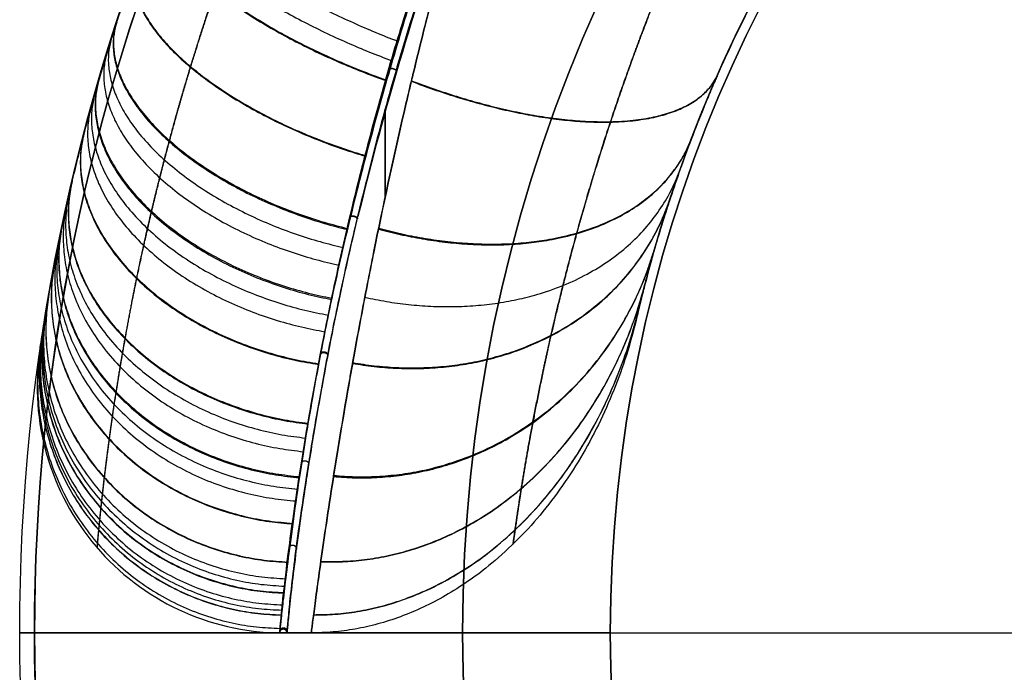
# Model space of a CAD drawing. Header units: millimetres. Extents: x -400 to 400, y -400 to 400.
# Tile 2 of 9: x -400 to -200, y -8 to 125. Entities that reach past the tile are written whole.
import ezdxf

# ---------------------------------------------------------------- set-up
doc = ezdxf.new("R2010")
doc.units = ezdxf.units.MM
doc.layers.add('Layer 01', color=7, linetype='Continuous', true_color=0x000000)

msp = doc.modelspace()

# ---------------------------------------------------------------- linework, layer by layer
at = {"layer": 'Layer 01', "color": 7, "true_color": 0xffffff}
for p, q in [((-310, 0, 24.48), (310, 0, 24.48)), ((-310, 0, 204.48), (-280, 0, 204.48)), ((-280, 0, 444.48), (280, 0, 444.48))]:
    msp.add_line(p, q, dxfattribs=at)
at = {"layer": 'Layer 01', "color": 7, "true_color": 0xffffff, "extrusion": (0, 0, -1)}
for centre, radius, start in [((0, 0, -321.48), 399.96, 270), ((0, 0, -604.48), 400, 8.2132), ((0, 0, -321.41), 399.96, 270), ((0, 0, -327.56), 399.96, 270), ((0, 0, -327.48), 399.96, 270), ((0, 0, -111.38), 399.95, 270), ((0, 0, -111.48), 399.95, 270), ((0, 0, -117.59), 399.95, 270), ((0, 0, -117.48), 399.95, 270), ((0, 0, -324.48), 396.96, 270), ((0, 0, -204.48), 310, 270), ((0, 0, -604.48), 282, 13.213), ((0, 0, -444.48), 280, 270)]:
    msp.add_arc(centre, radius, start, 90, dxfattribs=at)
at = {"layer": 'Layer 01', "color": 7, "true_color": 0xffffff}
for centre, radius, start, end in [((0, 0, 114.48), 396.95, 90, 270), ((0, 0, 24.48), 310, 90, 270), ((0, 0, 204.48), 280, 90, 270), ((-346.41, 50, 604.48), 50, 171.7868, 269.1399)]:
    msp.add_arc(centre, radius, start, end, dxfattribs=at)
at = {"layer": 'Layer 01', "color": 7, "true_color": 0xffffff, "extrusion": (-1, 0, 0)}
msp.add_arc((-175, 604.48, 325.69), 175, 60.4466, 66.9995, dxfattribs=at)
at = {"layer": 'Layer 01', "color": 7, "true_color": 0xffffff, "extrusion": (1, 0, 0)}
msp.add_arc((175, 604.48, -325.71), 175, 240.4139, 246.7625, dxfattribs=at)
at = {"layer": 'Layer 01', "color": 7, "true_color": 0xffffff, "extrusion": (0, -1, 0)}
for centre, radius, start, end in [((-280, 324.48), 120, 181.4693, 270), ((-396.96, 321.48), 3, 90, 180), ((-396.96, 321.48), 3, 180, 181.4693), ((-396.96, 327.48), 3, 178.5307, 180), ((-396.96, 327.48), 3, 180, 270), ((-280, 324.48), 120, 90, 178.5307), ((-310, 114.48), 90, 181.9761, 270), ((-396.95, 111.48), 3, 90, 180), ((-396.95, 111.48), 3, 180, 181.9761), ((-396.95, 117.48), 3, 178.0239, 180), ((-396.95, 117.48), 3, 180, 270), ((-310, 114.48), 90, 90, 178.0239)]:
    msp.add_arc(centre, radius, start, end, dxfattribs=at)
at = {"layer": 'Layer 01', "color": 7, "true_color": 0xffffff, "extrusion": (7.15507e-06, 3.21593e-05, 1)}
for start, end in [(166.3178, 179.6797), (359.89, 166.3178)]:
    msp.add_arc((-346.42, -0.02, 604.48), 0.75, start, end, dxfattribs=at)
at = {"layer": 'Layer 01', "color": 7, "true_color": 0xffffff}
for points, knots in [([(-395.9, 57.14, 604.48), (-395.9, 57.14, 609.1), (-395.86, 57.43, 613.68), (-395.69, 58.58, 622.75), (-395.56, 59.44, 627.25), (-395.34, 60.86, 632.83), (-395.3, 61.16, 633.94), (-395.2, 61.8, 636.15), (-395.15, 62.13, 637.25), (-394.98, 63.18, 640.52), (-394.86, 63.95, 642.67), (-394.45, 66.42, 649.02), (-394.13, 68.31, 653.14), (-393.37, 72.56, 661.13), (-392.93, 74.91, 665.01), (-392.3, 78.13, 669.72), (-392.16, 78.79, 670.65), (-391.89, 80.14, 672.5), (-391.75, 80.82, 673.42), (-391.32, 82.91, 676.12), (-391.01, 84.34, 677.88), (-390.04, 88.75, 683.01), (-389.33, 91.85, 686.26), (-387.74, 98.34, 692.4), (-386.86, 101.73, 695.31), (-385.42, 107.03, 699.41), (-384.91, 108.83, 700.74), (-383.86, 112.5, 703.32), (-383.31, 114.36, 704.55), (-381.61, 119.97, 708.11), (-380.39, 123.78, 710.28), (-377.79, 131.51, 714.25), (-376.4, 135.43, 716.05), (-373.44, 143.38, 719.31), (-371.87, 147.41, 720.77), (-369.37, 153.52, 722.7), (-368.51, 155.57, 723.3), (-366.76, 159.66, 724.41), (-365.87, 161.7, 724.92), (-363.12, 167.81, 726.32), (-361.22, 171.87, 727.09), (-355.28, 184.01, 728.91), (-351, 192.04, 729.48), (-346.41, 200, 729.48)], [-219.22383, -219.22383, -219.22383, -219.22383, -205.52234, -205.52234, -191.820851, -191.820851, -188.395479, -188.395479, -184.970106, -184.970106, -178.119361, -178.119361, -164.417872, -164.417872, -150.716383, -150.716383, -147.29101, -147.29101, -143.865638, -143.865638, -137.014893, -137.014893, -123.313404, -123.313404, -109.611915, -109.611915, -102.76117, -102.76117, -95.910425, -95.910425, -82.208936, -82.208936, -68.507447, -68.507447, -54.805957, -54.805957, -47.955213, -47.955213, -41.104468, -41.104468, -27.402979, -27.402979, 0, 0, 0, 0]), ([(-346.41, 200, 479.48), (-351.01, 192.04, 479.48), (-355.29, 183.99, 480.06), (-361.25, 171.8, 481.89), (-363.17, 167.72, 482.66), (-365.92, 161.57, 484.08), (-366.82, 159.52, 484.59), (-368.57, 155.43, 485.71), (-369.42, 153.4, 486.31), (-371.91, 147.32, 488.23), (-373.47, 143.3, 489.69), (-376.43, 135.34, 492.96), (-377.83, 131.4, 494.77), (-379.79, 125.55, 497.78), (-380.42, 123.62, 498.83), (-381.65, 119.77, 501.04), (-382.24, 117.87, 502.19), (-383.94, 112.26, 505.75), (-384.98, 108.63, 508.3), (-386.89, 101.62, 513.75), (-387.76, 98.23, 516.66), (-388.96, 93.35, 521.29), (-389.34, 91.75, 522.88), (-389.88, 89.41, 525.34), (-390.06, 88.64, 526.18), (-390.4, 87.12, 527.87), (-390.57, 86.36, 528.72), (-391.38, 82.67, 533.04), (-391.94, 79.92, 536.63), (-392.95, 74.83, 544.09), (-393.38, 72.49, 547.95), (-393.95, 69.31, 553.96), (-394.13, 68.3, 556), (-394.37, 66.88, 559.11), (-394.45, 66.42, 560.16), (-394.6, 65.53, 562.27), (-394.67, 65.1, 563.34), (-395.01, 63.02, 568.7), (-395.22, 61.64, 573.05), (-395.56, 59.41, 581.84), (-395.69, 58.57, 586.29), (-395.86, 57.43, 595.31), (-395.9, 57.14, 599.87), (-395.9, 57.14, 604.48)], [-219.224995, -219.224995, -219.224995, -219.224995, -191.821871, -191.821871, -178.120309, -178.120309, -171.269528, -171.269528, -164.418747, -164.418747, -150.717184, -150.717184, -137.015622, -137.015622, -130.164841, -130.164841, -123.31406, -123.31406, -109.612498, -109.612498, -95.910936, -95.910936, -89.060154, -89.060154, -85.634764, -85.634764, -82.209373, -82.209373, -68.507811, -68.507811, -54.806249, -54.806249, -47.955468, -47.955468, -44.530077, -44.530077, -41.104687, -41.104687, -27.403124, -27.403124, -13.701562, -13.701562, 0, 0, 0, 0]), ([(-304.82, 172.8, 429.5), (-306.99, 167.44, 429.57), (-309.07, 162.04, 429.88), (-313.03, 151.22, 431.03), (-314.92, 145.8, 431.85), (-318.51, 135.02, 434.03), (-320.22, 129.65, 435.37), (-323.47, 119.01, 438.59), (-325.01, 113.75, 440.46), (-327.93, 103.38, 444.71), (-329.3, 98.29, 447.1), (-331.87, 88.3, 452.37), (-333.07, 83.43, 455.25), (-335.28, 73.94, 461.51), (-336.3, 69.34, 464.87), (-337.68, 62.67, 470.27), (-338.12, 60.49, 472.12), (-338.95, 56.22, 475.94), (-339.34, 54.13, 477.9), (-340.47, 48.01, 483.95), (-341.15, 44.11, 488.19), (-342.37, 36.76, 497.04), (-342.91, 33.29, 501.65), (-343.86, 26.83, 511.21), (-344.28, 23.83, 516.15), (-345.02, 18.33, 526.31), (-345.34, 15.83, 531.53), (-345.9, 11.36, 542.19), (-346.14, 9.4, 547.64), (-346.54, 6, 558.7), (-346.7, 4.58, 564.31), (-346.88, 2.87, 572.82), (-346.93, 2.37, 575.67), (-347.02, 1.51, 581.4), (-347.06, 1.15, 584.27), (-347.14, 0.29, 592.9), (-347.16, 0.01, 598.69), (-347.16, 0.01, 604.48)], [0, 0, 0, 0, 17.369682, 17.369682, 34.739364, 34.739364, 52.109046, 52.109046, 69.478727, 69.478727, 86.848409, 86.848409, 104.218091, 104.218091, 121.587773, 121.587773, 130.272614, 130.272614, 138.957455, 138.957455, 156.327137, 156.327137, 173.696818, 173.696818, 191.0665, 191.0665, 208.436182, 208.436182, 225.805864, 225.805864, 243.175546, 243.175546, 251.860387, 251.860387, 260.545228, 260.545228, 277.914909, 277.914909, 277.914909, 277.914909]), ([(-347.16, 0.01, 604.48), (-347.16, 0.01, 610.26), (-347.14, 0.29, 616.03), (-347.03, 1.43, 627.51), (-346.94, 2.29, 633.23), (-346.69, 4.55, 644.54), (-346.53, 5.97, 650.14), (-346.13, 9.34, 661.17), (-345.89, 11.3, 666.6), (-345.48, 14.63, 674.58), (-345.33, 15.81, 677.21), (-345.01, 18.29, 682.41), (-344.84, 19.59, 684.98), (-344.47, 22.33, 690.05), (-344.27, 23.76, 692.55), (-343.86, 26.73, 697.48), (-343.64, 28.28, 699.9), (-342.93, 33.11, 707.06), (-342.39, 36.55, 711.66), (-341.49, 42.04, 718.3), (-341.17, 43.93, 720.46), (-340.5, 47.79, 724.69), (-340.14, 49.78, 726.76), (-339.4, 53.84, 730.78), (-339.01, 55.92, 732.75), (-338.19, 60.17, 736.57), (-337.75, 62.34, 738.42), (-336.85, 66.76, 742.02), (-336.37, 69.01, 743.76), (-335.39, 73.59, 747.13), (-334.87, 75.92, 748.76), (-333.26, 83.01, 753.46), (-332.1, 87.87, 756.35), (-329.61, 97.82, 761.64), (-328.27, 102.91, 764.04), (-326.12, 110.66, 767.24), (-325.38, 113.26, 768.25), (-323.85, 118.5, 770.13), (-323.06, 121.13, 771), (-321.43, 126.43, 772.62), (-320.6, 129.09, 773.37), (-318.87, 134.42, 774.73), (-317.99, 137.1, 775.35), (-316.17, 142.47, 776.45), (-315.24, 145.16, 776.94), (-313.34, 150.54, 777.78), (-312.37, 153.23, 778.14), (-309.38, 161.31, 779.03), (-307.3, 166.69, 779.36), (-305.13, 172.04, 779.45)], [0, 0, 0, 0, 17.317752, 17.317752, 34.635504, 34.635504, 51.953256, 51.953256, 69.271008, 69.271008, 77.929884, 77.929884, 86.58876, 86.58876, 95.247636, 95.247636, 103.906512, 103.906512, 121.224264, 121.224264, 129.883139, 129.883139, 138.542015, 138.542015, 147.200891, 147.200891, 155.859767, 155.859767, 164.518643, 164.518643, 173.177519, 173.177519, 190.495271, 190.495271, 207.813023, 207.813023, 216.471899, 216.471899, 225.130775, 225.130775, 233.789651, 233.789651, 242.448527, 242.448527, 251.107403, 251.107403, 259.766279, 259.766279, 277.084031, 277.084031, 277.084031, 277.084031]), ([(-347.14, 0.18, 604.48), (-347.14, 0.18, 601.15), (-347.13, 0.27, 597.9), (-347, 1.83, 572.22), (-346.5, 7.68, 550.04), (-344.61, 22.15, 519.46), (-343.79, 27.92, 509.71), (-341.69, 41.15, 491.56), (-340.4, 48.61, 483.15), (-337.19, 65.44, 467.69), (-335.17, 74.79, 460.8), (-330.46, 94.24, 449.13), (-327.78, 104.35, 444.35), (-321.84, 124.83, 436.8), (-318.57, 135.18, 434.02), (-313.3, 150.49, 431.28), (-311.48, 155.55, 430.6), (-308.66, 163.05, 429.93), (-307.71, 165.53, 429.76), (-306.11, 169.6, 429.58), (-305.47, 171.21, 429.53), (-304.82, 172.8, 429.5)], [0, 0, 0, 0, 10.10313, 10.10313, 76.351759, 76.351759, 109.476074, 109.476074, 142.600389, 142.600389, 177.732617, 177.732617, 212.864845, 212.864845, 247.997073, 247.997073, 265.563188, 265.563188, 274.346245, 274.346245, 280.119321, 280.119321, 280.119321, 280.119321]), ([(-305.13, 172.04, 779.45), (-305.68, 170.68, 779.43), (-306.23, 169.31, 779.39), (-307.74, 165.48, 779.22), (-308.71, 162.99, 779.07), (-311.55, 155.49, 778.43), (-313.4, 150.44, 777.78), (-318.72, 135.17, 775.13), (-322.01, 124.88, 772.43), (-327.94, 104.45, 764.89), (-330.59, 94.26, 760), (-335.23, 74.65, 748.11), (-337.23, 65.25, 741.12), (-341.98, 40.36, 718.21), (-343.98, 26.97, 699.65), (-346.49, 7.69, 658.91), (-347, 1.83, 636.74), (-347.13, 0.28, 611.07), (-347.14, 0.18, 607.81), (-347.14, 0.18, 604.48)], [4.140529, 4.140529, 4.140529, 4.140529, 9.033016, 9.033016, 17.842064, 17.842064, 35.460159, 35.460159, 70.696349, 70.696349, 105.841327, 105.841327, 140.986305, 140.986305, 207.324003, 207.324003, 273.661701, 273.661701, 283.776584, 283.776584, 283.776584, 283.776584]), ([(-305.73, 166.49, 779.28), (-308.14, 160.36, 778.98), (-310.44, 154.2, 778.35), (-314.82, 141.89, 776.44), (-316.89, 135.75, 775.14), (-320.78, 123.57, 771.87), (-322.61, 117.53, 769.9), (-326, 105.63, 765.28), (-327.56, 99.79, 762.63), (-330.46, 88.36, 756.67), (-331.79, 82.8, 753.36), (-334.22, 72.03, 746.13), (-335.33, 66.83, 742.2), (-337.33, 56.87, 733.76), (-338.22, 52.12, 729.25), (-339.81, 43.13, 719.71), (-340.52, 38.9, 714.69), (-341.16, 34.96, 709.43)], [-158.490365, -158.490365, -158.490365, -158.490365, -138.67907, -138.67907, -118.867774, -118.867774, -99.056478, -99.056478, -79.245183, -79.245183, -59.433887, -59.433887, -39.622591, -39.622591, -19.811296, -19.811296, 0, 0, 0, 0]), ([(-305.73, 166.49, 779.28), (-308.9, 155.99, 778.77), (-311.82, 145.63, 777.31), (-315.83, 130.52, 773.81), (-317.11, 125.56, 772.43), (-318.92, 118.25, 770.04), (-319.58, 115.53, 769.09), (-320.26, 112.7, 768.02), (-320.37, 112.25, 767.85), (-320.42, 112.03, 767.76), (-320.44, 111.95, 767.73), (-320.48, 111.79, 767.67), (-320.65, 111.09, 767.4), (-321.11, 109.15, 766.63), (-321.54, 107.29, 765.86), (-324.12, 96.18, 761.1), (-326.19, 86.55, 755.89), (-328.97, 72.8, 746.65), (-329.84, 68.33, 743.33), (-331.06, 61.84, 738.01), (-331.46, 59.71, 736.17), (-331.93, 57.1, 733.81), (-332.07, 56.32, 733.1), (-332.24, 55.42, 732.26), (-332.31, 55.03, 731.89), (-332.34, 54.84, 731.71), (-332.35, 54.78, 731.65), (-332.37, 54.66, 731.54), (-332.38, 54.6, 731.48), (-332.56, 53.6, 730.53), (-332.73, 52.66, 729.63), (-334.2, 44.32, 721.35), (-335.34, 37.37, 713.13), (-336.81, 28, 699.59), (-337.26, 25.05, 694.88), (-338.08, 19.56, 685.07), (-338.45, 17.01, 679.97), (-339.1, 12.4, 669.43), (-339.39, 10.32, 663.98), (-339.88, 6.69, 652.78), (-340.08, 5.14, 647.02), (-340.41, 2.62, 635.25), (-340.53, 1.65, 629.23), (-340.69, 0.34, 616.99), (-340.73, 0, 610.77), (-340.73, 0, 604.48)], [-269.892472, -269.892472, -269.892472, -269.892472, -236.155913, -236.155913, -219.287634, -219.287634, -210.853494, -209.799226, -209.272093, -209.272093, -209.008526, -209.008526, -208.744959, -206.636424, -202.419354, -202.419354, -168.682795, -168.682795, -151.814516, -151.814516, -143.380376, -143.380376, -141.271841, -140.217573, -139.69044, -139.69044, -139.426873, -139.426873, -139.163306, -139.163306, -134.946236, -134.946236, -101.209677, -101.209677, -84.341398, -84.341398, -67.473118, -67.473118, -50.604839, -50.604839, -33.736559, -33.736559, -16.86828, -16.86828, 0, 0, 0, 0]), ([(-340.73, 0, 604.48), (-340.73, 0, 598.19), (-340.69, 0.34, 591.96), (-340.53, 1.65, 579.71), (-340.41, 2.63, 573.69), (-340.08, 5.15, 561.9), (-339.87, 6.71, 556.14), (-339.38, 10.34, 544.92), (-339.1, 12.42, 539.47), (-338.44, 17.05, 528.92), (-338.07, 19.6, 523.82), (-337.26, 25.1, 514), (-336.8, 28.06, 509.28), (-335.33, 37.45, 495.74), (-334.18, 44.41, 487.52), (-332.71, 52.76, 479.24), (-332.53, 53.76, 478.28), (-332.35, 54.79, 477.3), (-332.33, 54.88, 477.22), (-332.33, 54.92, 477.18), (-332.32, 54.94, 477.16), (-332.32, 54.97, 477.13), (-332.29, 55.12, 477), (-332.22, 55.52, 476.62), (-332.06, 56.42, 475.78), (-331.92, 57.2, 475.07), (-331.44, 59.81, 472.71), (-331.05, 61.93, 470.88), (-329.82, 68.42, 465.57), (-328.95, 72.88, 462.26), (-326.18, 86.61, 453.04), (-324.11, 96.22, 447.85), (-321.54, 107.32, 443.1), (-321.1, 109.17, 442.33), (-320.62, 111.19, 441.53), (-320.44, 111.97, 441.23), (-320.38, 112.2, 441.14), (-320.36, 112.27, 441.11), (-320.33, 112.42, 441.05), (-320.24, 112.79, 440.91), (-320.15, 113.16, 440.77), (-319.51, 115.85, 439.76), (-318.92, 118.25, 438.92), (-317.11, 125.54, 436.54), (-315.84, 130.49, 435.16), (-311.84, 145.56, 431.67), (-308.93, 155.9, 430.21), (-305.77, 166.37, 429.7)], [-269.763, -269.763, -269.763, -269.763, -252.902812, -252.902812, -236.042625, -236.042625, -219.182437, -219.182437, -202.32225, -202.32225, -185.462062, -185.462062, -168.601875, -168.601875, -134.8815, -134.8815, -130.666453, -130.403013, -130.271292, -130.271292, -130.205432, -130.205432, -130.139572, -129.612691, -128.55893, -126.451406, -126.451406, -118.021312, -118.021312, -101.161125, -101.161125, -67.44075, -67.44075, -63.225703, -61.11818, -60.591299, -60.591299, -60.327858, -60.327858, -60.064418, -59.010656, -59.010656, -50.580562, -50.580562, -33.720375, -33.720375, 0, 0, 0, 0]), ([(-331.25, 84.59, 454.65), (-330.49, 87.74, 452.75), (-329.69, 90.94, 450.95), (-328.02, 97.44, 447.57), (-327.14, 100.74, 445.98), (-324.41, 110.73, 441.55), (-322.44, 117.55, 439.03), (-319.25, 127.9, 435.9), (-318.16, 131.37, 434.97), (-315.88, 138.34, 433.33), (-314.71, 141.84, 432.62), (-312.28, 148.85, 431.41), (-311.03, 152.36, 430.92), (-308.46, 159.37, 430.15), (-307.13, 162.88, 429.87), (-305.77, 166.37, 429.7)], [-90.186447, -90.186447, -90.186447, -90.186447, -78.913141, -78.913141, -67.639835, -67.639835, -45.093223, -45.093223, -33.819918, -33.819918, -22.546612, -22.546612, -11.273306, -11.273306, 0, 0, 0, 0]), ([(-305.77, 166.37, 429.7), (-306.59, 164.27, 429.81), (-307.4, 162.15, 429.96), (-310.07, 155.04, 430.6), (-311.89, 149.99, 431.28), (-317.15, 134.72, 434.01), (-320.4, 124.38, 436.78), (-326.29, 104.11, 444.27), (-328.93, 94.16, 448.95), (-331.25, 84.59, 454.65)], [0, 0, 0, 0, 7.148541, 7.148541, 23.86642, 23.86642, 57.302177, 57.302177, 90.213801, 90.213801, 90.213801, 90.213801]), ([(-331.25, 84.59, 454.65), (-328.93, 94.16, 448.95), (-326.29, 104.11, 444.27), (-320.4, 124.38, 436.78), (-317.15, 134.72, 434.01), (-312.32, 148.73, 431.5), (-310.96, 152.54, 430.95), (-309.58, 156.32, 430.53)], [178.283344, 178.283344, 178.283344, 178.283344, 212.864845, 212.864845, 247.997073, 247.997073, 261.225547, 261.225547, 261.225547, 261.225547]), ([(-274.53, 64.46, 604.48), (-274.53, 64.46, 611.08), (-274.41, 64.99, 617.53), (-273.9, 67.1, 630.14), (-273.52, 68.68, 636.3), (-272.94, 70.92, 642.69), (-272.9, 71.05, 643.06), (-272.83, 71.32, 643.8), (-272.73, 71.73, 644.91), (-272.61, 72.15, 646), (-272.38, 73.01, 648.17), (-272.22, 73.62, 649.59), (-271.71, 75.51, 653.79), (-271.32, 76.87, 656.49), (-270.05, 81.28, 664.28), (-269.03, 84.65, 669.09), (-267.76, 88.47, 673.58), (-267.75, 88.52, 673.64), (-267.71, 88.64, 673.78), (-267.65, 88.81, 673.98), (-267.52, 89.22, 674.44), (-267.24, 90.03, 675.37), (-267, 90.74, 676.14), (-266.52, 92.17, 677.66), (-266.18, 93.13, 678.64), (-265.13, 96.08, 681.48), (-264.39, 98.12, 683.25), (-262, 104.39, 688.16), (-260.21, 108.82, 690.9), (-258.15, 113.51, 693.15), (-258.13, 113.54, 693.16), (-258.1, 113.61, 693.19), (-258.06, 113.72, 693.24), (-257.95, 113.96, 693.36), (-257.73, 114.44, 693.58), (-257.3, 115.42, 694.03), (-256.42, 117.37, 694.87), (-255.64, 119.05, 695.51), (-254.04, 122.44, 696.7), (-252.93, 124.72, 697.36), (-249.46, 131.61, 698.95), (-246.95, 136.28, 699.48), (-244.22, 141, 699.48)], [-140.43581, -140.43581, -140.43581, -140.43581, -122.881334, -122.881334, -105.326858, -105.326858, -104.229703, -104.229703, -103.132548, -100.938239, -100.938239, -96.549619, -96.549619, -87.772381, -87.772381, -70.217905, -70.217905, -69.943616, -69.943616, -69.669328, -69.12075, -68.023596, -65.829286, -65.829286, -61.440667, -61.440667, -52.663429, -52.663429, -35.108953, -35.108953, -34.971808, -34.971808, -34.834664, -34.560375, -34.011798, -32.914643, -30.720333, -26.331714, -26.331714, -17.554476, -17.554476, 0, 0, 0, 0]), ([(-244.22, 141, 509.48), (-249.66, 131.58, 509.48), (-254.25, 122.37, 511.59), (-258.15, 113.49, 515.83), (-258.17, 113.46, 515.85), (-258.2, 113.38, 515.88), (-258.25, 113.27, 515.93), (-258.36, 113.02, 516.06), (-258.58, 112.51, 516.31), (-259.02, 111.51, 516.81), (-259.39, 110.65, 517.26), (-260.11, 108.95, 518.19), (-260.57, 107.83, 518.85), (-261.93, 104.51, 520.9), (-262.78, 102.36, 522.4), (-265.16, 96.09, 527.29), (-266.55, 92.15, 531.08), (-267.77, 88.45, 535.41), (-267.78, 88.42, 535.45), (-267.8, 88.36, 535.52), (-267.83, 88.27, 535.62), (-267.9, 88.07, 535.86), (-268.03, 87.66, 536.35), (-268.29, 86.85, 537.33), (-268.51, 86.17, 538.19), (-268.94, 84.83, 539.91), (-269.21, 83.97, 541.09), (-269.99, 81.45, 544.69), (-270.46, 79.87, 547.2), (-271.74, 75.45, 554.99), (-272.42, 72.92, 560.58), (-272.98, 70.75, 566.75), (-273, 70.69, 566.94), (-273.03, 70.56, 567.32), (-273.08, 70.36, 567.88), (-273.19, 69.92, 569.21), (-273.29, 69.56, 570.35), (-273.46, 68.87, 572.64), (-273.57, 68.44, 574.17), (-273.87, 67.25, 578.8), (-274.03, 66.58, 581.93), (-274.41, 64.99, 591.41), (-274.53, 64.46, 597.87), (-274.53, 64.46, 604.48)], [-140.615529, -140.615529, -140.615529, -140.615529, -105.461647, -105.461647, -105.324327, -105.324327, -105.187007, -104.912368, -104.363088, -103.264529, -101.067412, -101.067412, -96.673177, -96.673177, -87.884706, -87.884706, -70.307765, -70.307765, -70.170445, -70.170445, -70.033125, -69.758485, -69.209206, -68.110647, -65.913529, -65.913529, -61.519294, -61.519294, -52.730824, -52.730824, -35.153882, -35.153882, -34.604603, -34.604603, -34.055324, -32.956765, -30.759647, -30.759647, -26.365412, -26.365412, -17.576941, -17.576941, 0, 0, 0, 0]), ([(-341.3, 34.06, 500.75), (-340.76, 37.48, 496.1), (-340.15, 41.13, 491.62), (-338.81, 48.85, 483.06), (-338.07, 52.91, 478.98), (-336.84, 59.28, 473.17), (-336.41, 61.45, 471.3), (-335.5, 65.87, 467.65), (-335.02, 68.12, 465.88), (-334.02, 72.7, 462.47), (-333.5, 75.03, 460.82), (-332.41, 79.76, 457.64), (-331.84, 82.16, 456.11), (-331.25, 84.59, 454.65)], [0, 0, 0, 0, 17.407752, 17.407752, 34.815504, 34.815504, 43.51938, 43.51938, 52.223256, 52.223256, 60.927132, 60.927132, 69.631008, 69.631008, 69.631008, 69.631008]), ([(-341.16, 34.96, 709.43), (-341.77, 31.18, 704.38), (-342.31, 27.66, 699.12), (-343.24, 21.22, 688.24), (-343.64, 18.29, 682.63), (-344.32, 13.05, 671.1), (-344.59, 10.74, 665.19), (-345.02, 6.79, 653.16), (-345.19, 5.13, 647.03), (-345.31, 3.82, 640.83)], [-76.102055, -76.102055, -76.102055, -76.102055, -57.076541, -57.076541, -38.051027, -38.051027, -19.025514, -19.025514, 0, 0, 0, 0]), ([(-345.31, 3.82, 640.83), (-345.02, 6.72, 654.08), (-344.53, 11.17, 667.05), (-343.12, 22, 689.96), (-342.27, 28.04, 700.06), (-341.16, 34.96, 709.43)], [-76.166898, -76.166898, -76.166898, -76.166898, -35.250337, -35.250337, 0, 0, 0, 0]), ([(-341.3, 34.06, 500.75), (-342.34, 27.5, 509.77), (-343.15, 21.78, 519.45), (-344.51, 11.37, 541.45), (-344.99, 7.04, 553.92), (-345.28, 4.13, 566.68)], [-73.14859, -73.14859, -73.14859, -73.14859, -39.467592, -39.467592, 0, 0, 0, 0]), ([(-345.28, 4.13, 566.68), (-345.16, 5.45, 560.74), (-344.99, 7.07, 554.86), (-344.56, 10.92, 543.32), (-344.3, 13.15, 537.65), (-343.66, 18.18, 526.58), (-343.27, 20.98, 521.18), (-342.38, 27.12, 510.7), (-341.88, 30.47, 505.63), (-341.3, 34.06, 500.75)], [0, 0, 0, 0, 18.272282, 18.272282, 36.544563, 36.544563, 54.816845, 54.816845, 73.089127, 73.089127, 73.089127, 73.089127]), ([(-345.28, 4.13, 566.68), (-344.99, 7.04, 553.92), (-344.51, 11.37, 541.45), (-343.15, 21.78, 519.45), (-342.34, 27.5, 509.77), (-341.3, 34.06, 500.75)], [37.808765, 37.808765, 37.808765, 37.808765, 76.351759, 76.351759, 109.243721, 109.243721, 109.243721, 109.243721]), ([(-345.66, 0, 604.48), (-345.66, 0, 598.13), (-345.63, 0.35, 591.78), (-345.51, 1.73, 579.15), (-345.42, 2.76, 572.88), (-345.28, 4.13, 566.68)], [0, 0, 0, 0, 19.063229, 19.063229, 38.126457, 38.126457, 38.126457, 38.126457]), ([(-345.31, 3.82, 640.83), (-345.44, 2.55, 634.86), (-345.52, 1.59, 628.82), (-345.63, 0.32, 616.69), (-345.66, 0, 610.59), (-345.66, 0, 604.48)], [0, 0, 0, 0, 18.315685, 18.315685, 36.631371, 36.631371, 36.631371, 36.631371])]:
    msp.add_open_spline(points, degree=3, knots=knots, dxfattribs=at)
for points, weights, knots in [([(-333.8, 192.72, 764.76), (-336.39, 187.71, 765.02), (-338.87, 182.67, 765.06), (-343.67, 172.48, 764.69), (-345.97, 167.33, 764.27), (-350.39, 156.95, 762.95), (-352.5, 151.72, 762.04), (-355.53, 143.83, 760.27), (-356.51, 141.19, 759.61), (-357.95, 137.21, 758.52), (-358.43, 135.89, 758.14), (-359.36, 133.25, 757.35), (-359.82, 131.93, 756.93), (-362.07, 125.36, 754.78), (-363.73, 120.19, 752.81), (-366.84, 110.01, 748.34), (-368.27, 105, 745.84), (-370.91, 95.18, 740.31), (-372.12, 90.38, 737.28), (-373.51, 84.52, 733.15), (-373.78, 83.35, 732.31), (-374.31, 81.04, 730.59), (-374.57, 79.9, 729.72), (-375.31, 76.52, 727.06), (-375.78, 74.32, 725.24), (-377.11, 67.88, 719.61), (-377.89, 63.8, 715.66), (-379.28, 56.07, 707.35), (-379.89, 52.42, 703), (-380.56, 48.14, 697.31), (-380.69, 47.3, 696.16), (-380.93, 45.65, 693.84), (-381.05, 44.84, 692.66), (-381.4, 42.45, 689.1), (-381.61, 40.93, 686.7), (-382.2, 36.58, 679.41), (-382.53, 33.97, 674.44), (-383.09, 29.3, 664.29), (-383.32, 27.24, 659.1), (-383.6, 24.56, 651.16), (-383.68, 23.74, 648.49), (-383.79, 22.62, 644.44), (-383.83, 22.26, 643.08), (-383.9, 21.59, 640.36), (-383.93, 21.27, 638.99), (-384.07, 19.77, 632.17), (-384.15, 18.87, 626.68), (-384.26, 17.67, 615.63), (-384.29, 17.36, 610.07), (-384.29, 17.36, 604.48)], [0.853554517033, 0.850936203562, 0.848445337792, 0.843745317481, 0.841536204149, 0.837425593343, 0.835524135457, 0.832920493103, 0.832094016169, 0.830918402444, 0.830537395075, 0.829801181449, 0.829445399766, 0.827727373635, 0.826547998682, 0.824556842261, 0.823745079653, 0.822460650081, 0.821988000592, 0.821587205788, 0.821516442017, 0.821393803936, 0.821341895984, 0.821212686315, 0.821161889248, 0.821102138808, 0.821185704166, 0.821531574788, 0.821793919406, 0.822193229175, 0.822276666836, 0.822449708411, 0.822539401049, 0.822815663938, 0.82300849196, 0.823600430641, 0.824012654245, 0.824815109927, 0.825205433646, 0.825739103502, 0.825908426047, 0.826145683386, 0.826222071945, 0.826368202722, 0.826437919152, 0.826768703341, 0.826975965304, 0.827255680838, 0.827328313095, 0.827328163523], [0, 0, 0, 0, 19.387624, 19.387624, 38.775247, 38.775247, 58.162871, 58.162871, 67.856683, 67.856683, 72.703589, 72.703589, 77.550494, 77.550494, 96.938118, 96.938118, 116.325742, 116.325742, 135.713365, 135.713365, 140.560271, 140.560271, 145.407177, 145.407177, 155.100989, 155.100989, 174.488613, 174.488613, 193.876236, 193.876236, 198.723142, 198.723142, 203.570048, 203.570048, 213.26386, 213.26386, 232.651483, 232.651483, 252.039107, 252.039107, 261.732919, 261.732919, 266.579825, 266.579825, 271.426731, 271.426731, 290.814354, 290.814354, 310.201978, 310.201978, 310.201978, 310.201978]), ([(-384.21, 17.27, 604.48), (-384.21, 17.27, 598.89), (-384.18, 17.57, 593.35), (-384.07, 18.77, 582.36), (-383.99, 19.65, 576.91), (-383.77, 22.02, 566.09), (-383.62, 23.49, 560.73), (-383.39, 25.72, 554.08), (-383.34, 26.18, 552.75), (-383.23, 27.15, 550.1), (-383.18, 27.65, 548.78), (-383, 29.2, 544.85), (-382.88, 30.3, 542.27), (-382.46, 33.81, 534.62), (-382.13, 36.42, 529.65), (-381.36, 42.17, 519.99), (-380.91, 45.3, 515.3), (-380.11, 50.41, 508.47), (-379.83, 52.18, 506.23), (-379.37, 54.94, 502.92), (-379.21, 55.88, 501.83), (-378.88, 57.77, 499.68), (-378.71, 58.73, 498.62), (-377.84, 63.59, 493.38), (-377.06, 67.68, 489.41), (-375.29, 76.23, 481.93), (-374.31, 80.7, 478.41), (-372.67, 87.67, 473.47), (-372.09, 90.04, 471.88), (-371.18, 93.66, 469.58), (-370.87, 94.88, 468.83), (-370.23, 97.33, 467.36), (-369.9, 98.57, 466.64), (-368.24, 104.77, 463.14), (-366.8, 109.81, 460.62), (-363.69, 120.03, 456.12), (-362.02, 125.2, 454.15), (-358.45, 135.65, 450.72), (-356.54, 140.92, 449.26), (-352.48, 151.54, 446.88), (-350.36, 156.8, 445.96), (-345.92, 167.23, 444.62), (-343.61, 172.4, 444.2), (-338.81, 182.62, 443.82), (-336.32, 187.67, 443.87), (-333.73, 192.68, 444.13)], [0.827326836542, 0.827326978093, 0.827254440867, 0.826977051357, 0.826772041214, 0.826250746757, 0.825934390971, 0.825489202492, 0.825397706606, 0.825210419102, 0.825114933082, 0.824824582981, 0.824625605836, 0.824022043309, 0.823610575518, 0.822825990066, 0.822452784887, 0.821970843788, 0.821823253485, 0.821628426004, 0.821568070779, 0.821457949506, 0.821408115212, 0.821187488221, 0.821102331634, 0.821176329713, 0.821335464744, 0.821803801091, 0.821998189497, 0.822353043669, 0.822481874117, 0.822761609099, 0.822912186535, 0.823717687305, 0.824532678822, 0.826524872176, 0.827702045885, 0.83043250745, 0.831986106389, 0.835475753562, 0.837386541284, 0.841513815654, 0.843730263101, 0.848440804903, 0.850934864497, 0.8535533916], [0, 0, 0, 0, 19.411821, 19.411821, 38.823642, 38.823642, 58.235463, 58.235463, 63.088418, 63.088418, 67.941373, 67.941373, 77.647284, 77.647284, 97.059105, 97.059105, 116.470926, 116.470926, 126.176836, 126.176836, 131.029791, 131.029791, 135.882747, 135.882747, 155.294568, 155.294568, 174.706389, 174.706389, 184.412299, 184.412299, 189.265254, 189.265254, 194.11821, 194.11821, 213.53003, 213.53003, 232.941851, 232.941851, 252.353672, 252.353672, 271.765493, 271.765493, 291.177314, 291.177314, 310.589135, 310.589135, 310.589135, 310.589135]), ([(-261.47, 150.97, 452.91), (-265.02, 143.19, 453.6), (-268.34, 135.34, 454.96), (-274.49, 119.63, 459.18), (-277.35, 111.7, 462.04), (-282.52, 96.09, 469.41), (-284.8, 88.53, 473.83), (-287.81, 77.63, 481.67), (-288.74, 74.07, 484.48), (-290.49, 67.12, 490.52), (-291.31, 63.71, 493.78), (-293.52, 54, 503.98), (-294.72, 48.12, 511.43), (-296.7, 37.66, 527.67), (-297.48, 33.06, 536.53), (-298.66, 25.71, 554.84), (-299.07, 22.89, 564.37), (-299.62, 19.04, 584.22), (-299.75, 18.06, 594.33), (-299.75, 18.06, 604.48)], [0.853548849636, 0.85882200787, 0.863483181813, 0.871683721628, 0.875244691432, 0.881223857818, 0.883598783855, 0.886424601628, 0.887243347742, 0.888662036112, 0.88926327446, 0.890748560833, 0.891335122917, 0.892033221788, 0.892141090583, 0.892160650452, 0.892077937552, 0.89193700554, 0.891881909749, 0.891881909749], [-0.010024, -0.010024, -0.010024, -0.010024, 34.876588, 34.876588, 69.753175, 69.753175, 104.629763, 104.629763, 122.068057, 122.068057, 139.506351, 139.506351, 174.382938, 174.382938, 209.259526, 209.259526, 244.136114, 244.136114, 279.012701, 279.012701, 279.012701, 279.012701]), ([(-299.75, 18.06, 604.48), (-299.75, 18.06, 614.64), (-299.62, 19.03, 624.62), (-299.08, 22.8, 644.23), (-298.67, 25.66, 653.96), (-297.49, 33, 672.31), (-296.74, 37.48, 680.98), (-294.76, 47.96, 697.32), (-293.54, 53.93, 704.89), (-290.61, 66.78, 718.43), (-288.86, 73.8, 724.54), (-284.82, 88.46, 735.1), (-282.54, 96.04, 739.53), (-277.4, 111.56, 746.86), (-274.52, 119.55, 749.77), (-268.35, 135.32, 754), (-265.02, 143.19, 755.37), (-261.47, 150.97, 756.06)], [0.891881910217, 0.891881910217, 0.891936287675, 0.892075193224, 0.892159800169, 0.892142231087, 0.892041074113, 0.891350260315, 0.89075544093, 0.88879805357, 0.887415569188, 0.883620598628, 0.88123740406, 0.87530237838, 0.871722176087, 0.863491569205, 0.858820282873, 0.853548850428], [0, 0, 0, 0, 34.881932, 34.881932, 69.763863, 69.763863, 104.645795, 104.645795, 139.527727, 139.527727, 174.409659, 174.409659, 209.29159, 209.29159, 244.173522, 244.173522, 279.065483, 279.065483, 279.065483, 279.065483])]:
    msp.add_rational_spline(points, weights, degree=3, knots=knots, dxfattribs=at)
for points, weights, degree in [([(-368.71, 155.1, 723.15), (-375.01, 140.12, 776.39), (-323.32, 120.26, 770.7)], [1.00000044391, 0.665997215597, 0.993308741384], 2), ([(-370.05, 151.87, 722.18), (-376.73, 135.59, 775.34), (-324.49, 116.3, 769.34)], [1.00000001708, 0.663732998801, 0.993273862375], 2), ([(-371.39, 148.57, 487.86), (-378.48, 130.84, 434.57), (-325.45, 112.17, 441.16)], [0.999999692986, 0.660469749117, 0.995361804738], 2), ([(-371.34, 148.67, 721.14), (-378.39, 131.07, 774.18), (-325.63, 112.37, 767.89)], [0.999999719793, 0.661608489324, 0.993253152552], 2), ([(-376.15, 136.06, 492.7), (-384.5, 112.98, 440.56), (-329.67, 96.83, 447.92)], [0.999999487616, 0.65363202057, 0.994889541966], 2), ([(-376.12, 136.15, 716.3), (-384.43, 113.19, 768.27), (-329.8, 96.99, 761.13)], [0.999999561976, 0.654487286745, 0.993295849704], 2), ([(-380.26, 124.09, 710.38), (-389.51, 95.76, 760.35), (-333.44, 82.18, 752.83)], [0.999999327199, 0.649582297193, 0.99330662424], 2), ([(-380.32, 123.92, 498.69), (-389.59, 95.46, 448.66), (-333.4, 81.95, 456.28)], [0.99999992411, 0.64913549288, 0.994072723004], 2), ([(-381.28, 120.95, 500.37), (-390.72, 91.16, 451.02), (-334.26, 78.3, 458.63)], [1.00000002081, 0.648338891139, 0.993863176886], 2), ([(-382.19, 118.02, 502.11), (-391.8, 86.92, 453.51), (-335.09, 74.71, 461.07)], [1.00000011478, 0.647665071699, 0.993666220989], 2), ([(-324.98, 114.65, 768.66), (-324.84, 115.05, 767.45), (-323.54, 114.74, 767.28), (-323.54, 114.25, 768.6)], [1, 0.369345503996, 0.335278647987, 0.897799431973], 3), ([(-324.98, 114.62, 768.73), (-324.98, 114.63, 768.71), (-324.98, 114.64, 768.68), (-324.98, 114.65, 768.66)], [0.903934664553, 0.934250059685, 0.966271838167, 1], 3), ([(-324.81, 114.59, 440.58), (-324.65, 115.06, 441.99), (-323.21, 114.64, 441.97), (-323.37, 114.16, 440.55)], [1, 0.333333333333, 0.333333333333, 1], 3), ([(-324.78, 114.47, 440.29), (-324.81, 114.52, 440.38), (-324.82, 114.56, 440.48), (-324.81, 114.59, 440.58)], [0.709573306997, 0.785662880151, 0.882471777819, 1], 3), ([(-323.37, 114.16, 440.55), (-323.38, 114.15, 440.51), (-323.39, 114.13, 440.46), (-323.4, 114.12, 440.41)], [1, 0.939719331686, 0.88488930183, 0.835509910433], 3), ([(-383.91, 112.32, 505.79), (-393.75, 78.67, 458.79), (-336.62, 67.73, 466.22)], [0.999999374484, 0.646660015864, 0.993334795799], 2), ([(-383.84, 112.54, 703.32), (-393.68, 79, 750.37), (-336.59, 68, 742.95)], [0.999999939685, 0.646779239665, 0.993172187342], 2), ([(-320.41, 112.07, 767.78), (-267.66, 91.88, 759.99), (-258.16, 113.47, 693.13)], [0.999999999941, 0.756539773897, 1], 2), ([(-320.38, 112.19, 441.14), (-267.62, 91.97, 448.92), (-258.14, 113.53, 515.81)], [1.0000000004, 0.756468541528, 1], 2), ([(-384.65, 109.74, 701.37), (-394.58, 74.93, 747.55), (-337.3, 64.56, 740.23)], [0.999999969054, 0.646374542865, 0.99313326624], 2), ([(-385.42, 107, 699.36), (-395.43, 70.95, 744.63), (-337.98, 61.19, 737.41)], [0.999999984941, 0.646077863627, 0.993101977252], 2), ([(-386.89, 101.58, 513.88), (-396.99, 63.11, 470.62), (-339.26, 54.54, 477.55)], [0.999999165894, 0.645774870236, 0.993076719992], 2), ([(-386.86, 101.69, 695.18), (-396.96, 63.28, 738.49), (-339.24, 54.68, 731.55)], [0.999999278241, 0.645776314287, 0.993078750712], 2), ([(-327.09, 82.05, 752.76), (-275.85, 68.05, 743.98), (-263.54, 100.34, 684.99)], [0.99997859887, 0.771076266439, 0.999941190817], 2), ([(-327.05, 82.23, 456.09), (-275.81, 68.19, 464.88), (-263.51, 100.42, 523.92)], [0.99997865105, 0.771005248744, 0.999941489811], 2), ([(-329.86, 68.19, 465.86), (-279.05, 56.88, 474.58), (-265.77, 94.28, 529.22)], [0.999988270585, 0.775927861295, 0.999966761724], 2), ([(-389.34, 91.72, 522.94), (-399.42, 48.93, 484.06), (-341.42, 42.44, 490.24)], [0.999999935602, 0.646247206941, 0.993030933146], 2), ([(-389.31, 91.84, 686.15), (-399.4, 49.1, 725.08), (-341.4, 42.59, 718.9)], [0.999999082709, 0.646227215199, 0.99304458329], 2), ([(-389.88, 89.4, 525.36), (-399.92, 45.61, 487.67), (-341.9, 39.59, 493.63)], [0.999999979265, 0.64654802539, 0.993025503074], 2), ([(-332.36, 54.76, 731.63), (-281.8, 45.95, 723.3), (-267.78, 88.41, 673.51)], [0.999999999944, 0.779553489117, 0.999999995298], 2), ([(-332.33, 54.91, 477.19), (-281.77, 46.08, 485.52), (-267.76, 88.48, 535.38)], [1, 0.779516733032, 0.999999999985], 2), ([(-390.39, 87.14, 527.85), (-400.38, 42.39, 491.38), (-342.34, 36.82, 497.11)], [1.00000004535, 0.646906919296, 0.993029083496], 2), ([(-332.92, 84.38, 754.19), (-332.92, 84.41, 754.14), (-332.92, 84.43, 754.1), (-332.91, 84.46, 754.05)], [0.829580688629, 0.880489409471, 0.937295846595, 1], 3), ([(-332.91, 84.46, 754.05), (-332.71, 85.09, 752.93), (-331.37, 84.84, 752.82), (-331.45, 84.12, 754.04)], [1, 0.365765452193, 0.334911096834, 0.907436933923], 3), ([(-332.81, 84.39, 454.77), (-332.83, 84.44, 454.84), (-332.83, 84.48, 454.9), (-332.81, 84.51, 454.97)], [0.76856791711, 0.833821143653, 0.910965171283, 1], 3), ([(-332.81, 84.51, 454.97), (-332.59, 85.23, 456.25), (-331.14, 84.86, 456.21), (-331.36, 84.13, 454.92)], [1, 0.33473186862, 0.333336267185, 0.995813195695], 3), ([(-391.33, 82.85, 532.95), (-401.18, 36.29, 499.01), (-343.16, 31.54, 504.27)], [0.999999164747, 0.647767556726, 0.993060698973], 2), ([(-391.29, 83.01, 676.22), (-401.15, 36.52, 710.28), (-343.12, 31.75, 704.99)], [0.999999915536, 0.647701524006, 0.993113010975], 2), ([(-391.72, 80.97, 673.6), (-401.5, 33.63, 706.36), (-343.5, 29.24, 701.32)], [0.999999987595, 0.648181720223, 0.993151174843], 2), ([(-392.12, 78.99, 670.92), (-401.82, 30.85, 702.36), (-343.85, 26.81, 697.57)], [1.00000000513, 0.64869695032, 0.993193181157], 2), ([(-336.22, 31.78, 705.04), (-285.77, 26.96, 698.18), (-270.9, 78.34, 659.08)], [1.00001714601, 0.783419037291, 0.99992745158], 2), ([(-336.19, 32, 503.6), (-285.74, 27.14, 510.48), (-270.87, 78.44, 549.71)], [1.00001700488, 0.78339617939, 0.999927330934], 2), ([(-392.87, 75.2, 543.65), (-402.37, 25.54, 514.97), (-344.5, 22.16, 519.26)], [0.999999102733, 0.649884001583, 0.993173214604], 2), ([(-392.85, 75.29, 665.45), (-402.36, 25.65, 694.2), (-344.48, 22.26, 689.89)], [0.999999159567, 0.649806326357, 0.993271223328], 2), ([(-338.81, 14.47, 674.17), (-288.12, 12.38, 669.37), (-272.97, 70.79, 642.31)], [1.00007032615, 0.784266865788, 1.00000000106], 2), ([(-338.8, 14.55, 534.63), (-288.11, 12.44, 539.43), (-272.96, 70.82, 566.56)], [1.00007042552, 0.784266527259, 1.0000000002], 2), ([(-394.03, 68.82, 554.98), (-403.14, 16.7, 531.81), (-345.53, 14.33, 535.13)], [0.999999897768, 0.652283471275, 0.993198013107], 2), ([(-394.02, 68.88, 654.1), (-403.13, 16.77, 677.33), (-345.5, 14.4, 673.99)], [0.999999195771, 0.652201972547, 0.993311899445], 2), ([(-394.5, 66.11, 560.88), (-403.4, 12.99, 540.56), (-345.94, 11.01, 543.41)], [1.00000000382, 0.65349348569, 0.993153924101], 2), ([(-340.27, 3.71, 568.62), (-289.32, 3.19, 571.08), (-274.15, 66.06, 585.01)], [1.00006032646, 0.784024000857, 0.999921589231], 2), ([(-340.27, 3.65, 640.06), (-289.33, 3.14, 637.62), (-274.16, 66.04, 623.8)], [1.00005971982, 0.784020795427, 0.999921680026], 2), ([(-394.7, 64.88, 563.9), (-403.51, 11.32, 545.01), (-346.12, 9.5, 547.63)], [1.00000002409, 0.65408102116, 0.993123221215], 2), ([(-274.53, 64.46, 604.48), (-289.67, 0, 604.48), (-340.73, 0, 604.48)], [1, 0.78376381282, 1], 2), ([(-394.89, 63.74, 566.94), (-403.6, 9.77, 549.5), (-346.29, 8.1, 551.89)], [0.999999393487, 0.654646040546, 0.993091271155], 2), ([(-394.88, 63.81, 642.24), (-403.6, 9.86, 659.78), (-346.27, 8.19, 657.37)], [0.999999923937, 0.65456465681, 0.993178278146], 2), ([(-395.46, 60.12, 629.87), (-403.85, 4.87, 641.59), (-346.79, 3.66, 640.05)], [0.999999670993, 0.656512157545, 0.993057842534], 2), ([(-395.46, 60.09, 579.23), (-403.86, 4.84, 567.58), (-346.8, 3.62, 569.11)], [0.9999997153, 0.65654934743, 0.993018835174], 2), ([(-395.34, 60.91, 633), (-403.81, 5.94, 646.18), (-346.68, 4.63, 644.43)], [1.00000012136, 0.656086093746, 0.993073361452], 2), ([(-395.2, 61.79, 636.11), (-403.75, 7.12, 650.76), (-346.56, 5.71, 648.79)], [0.999999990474, 0.655615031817, 0.993100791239], 2), ([(-395.79, 57.89, 617.26), (-403.98, 1.87, 623.13), (-347.08, 0.92, 622.37)], [0.999999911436, 0.657699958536, 0.993127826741], 2), ([(-395.79, 57.89, 591.75), (-403.98, 1.87, 585.89), (-347.08, 0.92, 586.64)], [0.99999990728, 0.657706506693, 0.993119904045], 2), ([(-338.89, 56.54, 733.29), (-338.89, 56.57, 733.25), (-338.88, 56.6, 733.22), (-338.87, 56.63, 733.18)], [0.84530643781, 0.892112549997, 0.943677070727, 1], 3), ([(-338.87, 56.63, 733.18), (-338.65, 57.38, 732.32), (-337.4, 57.3, 732.16), (-337.4, 56.38, 733.15)], [1, 0.391798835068, 0.338460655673, 0.839985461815], 3), ([(-338.86, 56.69, 475.54), (-338.86, 56.72, 475.58), (-338.85, 56.75, 475.61), (-338.84, 56.78, 475.65)], [0.845405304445, 0.89218515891, 0.943716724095, 1], 3), ([(-338.84, 56.78, 475.65), (-338.62, 57.53, 476.51), (-337.37, 57.44, 476.67), (-337.37, 56.53, 475.68)], [1, 0.391733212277, 0.338449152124, 0.840147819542], 3), ([(-342.74, 34.28, 500.45), (-342.77, 34.37, 500.52), (-342.76, 34.46, 500.58), (-342.74, 34.54, 500.64)], [0.711474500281, 0.787273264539, 0.883448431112, 1], 3), ([(-342.74, 34.54, 500.64), (-342.42, 35.7, 501.52), (-340.97, 35.37, 501.45), (-341.28, 34.2, 500.56)], [1, 0.333985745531, 0.333333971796, 0.998044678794], 3), ([(-345.2, 16.91, 529.45), (-345.27, 17.05, 529.52), (-345.27, 17.2, 529.59), (-345.24, 17.33, 529.65)], [0.628909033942, 0.712222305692, 0.835919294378, 1], 3), ([(-345.19, 16.89, 679.49), (-345.26, 17.04, 679.42), (-345.27, 17.2, 679.35), (-345.23, 17.33, 679.28)], [0.621058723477, 0.704371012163, 0.830684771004, 1], 3), ([(-345.24, 17.33, 529.65), (-344.9, 18.64, 530.29), (-343.44, 18.3, 530.22), (-343.78, 16.98, 529.58)], [1, 0.333333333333, 0.333333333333, 1], 3), ([(-345.23, 17.33, 679.28), (-344.9, 18.64, 678.64), (-343.44, 18.3, 678.71), (-343.78, 16.99, 679.35)], [1, 0.333333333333, 0.333333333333, 1], 3), ([(-343.78, 16.99, 679.35), (-343.79, 16.94, 679.38), (-343.8, 16.9, 679.4), (-343.83, 16.86, 679.42)], [1, 0.937037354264, 0.880021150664, 0.828951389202], 3), ([(-343.78, 16.98, 529.58), (-343.79, 16.95, 529.56), (-343.8, 16.91, 529.54), (-343.82, 16.87, 529.52)], [1, 0.943984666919, 0.892675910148, 0.846073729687], 3), ([(-347.14, 0.29, 614.47), (-347.14, 0.36, 614.47), (-347.13, 0.42, 614.47), (-347.11, 0.48, 614.46)], [0.797712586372, 0.856450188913, 0.923879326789, 1], 3), ([(-347.14, 0.29, 594.49), (-347.14, 0.36, 594.5), (-347.13, 0.42, 594.5), (-347.11, 0.48, 594.51)], [0.798615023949, 0.857140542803, 0.924268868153, 1], 3), ([(-347.11, 0.48, 614.46), (-346.85, 1.58, 614.39), (-345.6, 1.61, 614.39), (-345.64, 0.28, 614.47)], [1, 0.397832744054, 0.339573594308, 0.825222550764], 3), ([(-347.11, 0.48, 594.51), (-346.85, 1.58, 594.57), (-345.6, 1.61, 594.58), (-345.64, 0.28, 594.5)], [1, 0.398206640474, 0.339646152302, 0.824318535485], 3)]:
    msp.add_rational_spline(points, weights, degree=degree, dxfattribs=at)
for points, degree in [([(-347.16, 0.01, 604.48), (-347.16, 0.01, 604.48), (-347.16, 0.01, 604.48), (-347.16, 0.01, 604.48)], 3), ([(-345.66, 0, 604.48), (-345.66, 0, 604.48), (-345.66, 0, 604.48), (-345.66, 0, 604.48)], 3), ([(-340.73, 0, 604.48), (-345.66, 0, 604.48)], 1)]:
    msp.add_open_spline(points, degree=degree, dxfattribs=at)

doc.saveas('drawing.dxf')
